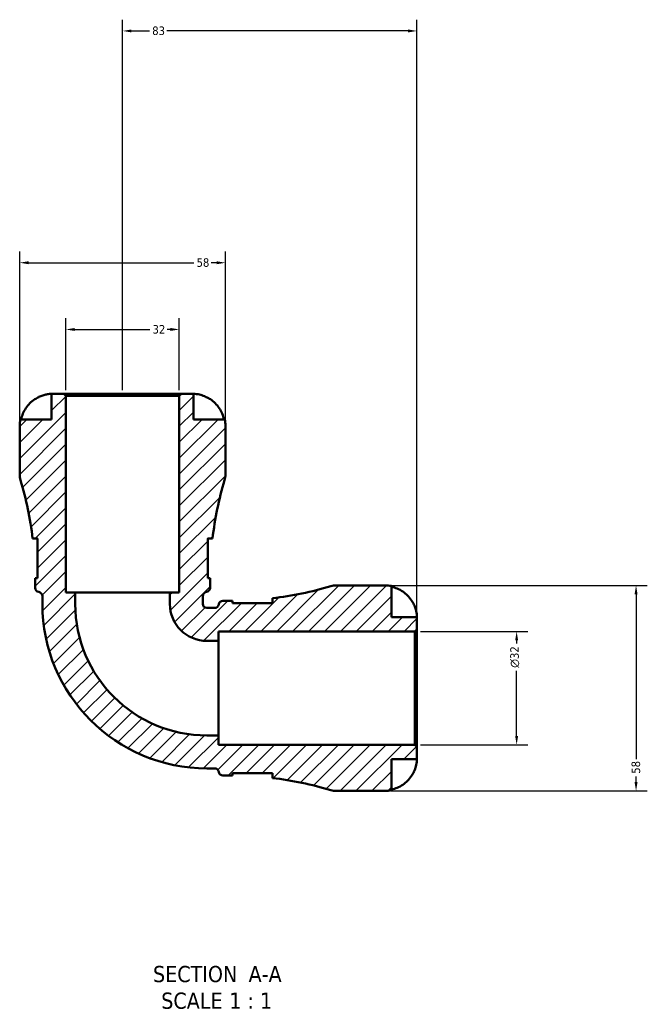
# Model space of a CAD drawing. Header units: millimetres. Extents: x 0 to 903, y 0 to 973.
# Tile 10 of 10: x 347 to 524, y 696 to 973. Entities that reach past the tile are written whole.
import ezdxf

# ---------------------------------------------------------------- set-up
doc = ezdxf.new("R2010")
doc.units = ezdxf.units.MM
for name, color, linetype, lineweight in [('Dimension (ANSI)', 7, 'Continuous', 25), ('Hatch (ANSI)', 7, 'Continuous', 18), ('Symbol (ANSI)', 7, 'Continuous', 25), ('Visible (ANSI)', 7, 'Continuous', 50)]:
    doc.layers.add(name, color=color, linetype=linetype, lineweight=lineweight)
doc.styles.add('Label Text (ANSI)', font='tahoma.ttf')
doc.styles.add('Note Text (ANSI)', font='tahoma.ttf')
doc.dimstyles.new('Default - mm (ANSI)', dxfattribs={"dimtxt": 2.399999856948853, "dimasz": 2.5, "dimexe": 3.175, "dimexo": 1.6002, "dimgap": 0.7999999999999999, "dimtad": 0, "dimtoh": 1, "dimdec": 0, "dimrnd": 1e-08, "dimzin": 4, "dimdsep": 46, "dimtxsty": 'Note Text (ANSI)', "dimcen": 0.09, "dimdle": 10, "dimclrd": 256, "dimclre": 256, "dimclrt": 5, "dimadec": 1, "dimazin": 1, "dimtfac": 1.270000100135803, "dimtofl": 0, "dimtmove": 0, "dimatfit": 3, "dimfxl": 1, "dimtolj": 1, "dimtzin": 4, "dimlwd": -1, "dimlwe": -1, "dimarcsym": 0})

# ---------------------------------------------------------------- blocks, each defined once
blk = doc.blocks.new('*D7')
at = {"layer": 'Defpoints', "color": 0, "transparency": 16777216}
for p in [(458.2015395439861, 800.884719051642), (486.8803775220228, 800.884719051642), (458.2015395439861, 768.8847190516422)]:
    blk.add_point(p, dxfattribs=at)
at = {"layer": 'Dimension (ANSI)', "transparency": 16777216}
for p, q in [((459.8017395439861, 800.884719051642), (490.0553775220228, 800.884719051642)), ((486.8803775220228, 798.384719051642), (486.8803775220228, 797.464631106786)), ((486.8803775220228, 771.3847190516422), (486.8803775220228, 789.8132869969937)), ((459.8017395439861, 768.8847190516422), (490.0553775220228, 768.8847190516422))]:
    blk.add_line(p, q, dxfattribs=at)
for points in [[(486.4637108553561, 798.384719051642), (487.2970441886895, 798.384719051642), (486.8803775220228, 800.884719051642)], [(486.4637108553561, 771.3847190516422), (487.2970441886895, 771.3847190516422), (486.8803775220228, 768.8847190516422)]]:
    blk.add_solid(points, dxfattribs=at)
at = {"layer": 'Dimension (ANSI)', "color": 5, "transparency": 16777216, "insert": (485.0748585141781, 790.6132869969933), "char_height": 2.399999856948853, "attachment_point": 1, "rotation": 90, "style": 'Note Text (ANSI)'}
blk.add_mtext('\\A1;{\\fAIGDT|b0|i0;\\H2.4000;\\ln}\\fTahoma|b0|i0;\\H2.4000;32', dxfattribs=at)
blk = doc.blocks.new('*D8')
at = {"layer": 'Defpoints', "color": 0, "transparency": 16777216}
for p in [(449.7815395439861, 813.8847190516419), (449.7815395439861, 755.8847190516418), (520.5377163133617, 755.8847190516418)]:
    blk.add_point(p, dxfattribs=at)
at = {"layer": 'Dimension (ANSI)', "transparency": 16777216}
for p, q in [((451.3817395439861, 813.8847190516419), (523.7127163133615, 813.8847190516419)), ((520.5377163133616, 811.3847190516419), (520.5377163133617, 764.8271635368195)), ((520.5377163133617, 758.3847190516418), (520.5377163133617, 759.9422745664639)), ((451.3817395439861, 755.8847190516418), (523.7127163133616, 755.8847190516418))]:
    blk.add_line(p, q, dxfattribs=at)
for points in [[(520.1210496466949, 811.3847190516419), (520.9543829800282, 811.3847190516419), (520.5377163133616, 813.8847190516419)], [(520.121049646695, 758.3847190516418), (520.9543829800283, 758.3847190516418), (520.5377163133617, 755.8847190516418)]]:
    blk.add_solid(points, dxfattribs=at)
at = {"layer": 'Dimension (ANSI)', "color": 5, "transparency": 16777216, "insert": (519.2829145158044, 760.7422745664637), "char_height": 2.399999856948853, "attachment_point": 1, "rotation": 90, "style": 'Note Text (ANSI)'}
blk.add_mtext('\\A1;58', dxfattribs=at)
blk = doc.blocks.new('*D9')
at = {"layer": 'Defpoints', "color": 0, "transparency": 16777216}
for p in [(375.781539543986, 970.2676727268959), (375.781539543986, 867.3047190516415), (458.7815395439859, 801.4647190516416)]:
    blk.add_point(p, dxfattribs=at)
at = {"layer": 'Dimension (ANSI)', "transparency": 16777216}
for p, q in [((375.781539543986, 868.9049190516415), (375.781539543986, 973.4426727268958)), ((458.7815395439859, 803.0649190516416), (458.7815395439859, 973.4426727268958)), ((378.281539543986, 970.2676727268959), (383.3326477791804, 970.2676727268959)), ((456.2815395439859, 970.2676727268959), (388.2304313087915, 970.2676727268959))]:
    blk.add_line(p, q, dxfattribs=at)
for points in [[(378.281539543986, 970.6843393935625), (378.281539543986, 969.8510060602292), (375.781539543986, 970.2676727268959)], [(456.2815395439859, 970.6843393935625), (456.2815395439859, 969.8510060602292), (458.7815395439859, 970.2676727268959)]]:
    blk.add_solid(points, dxfattribs=at)
at = {"layer": 'Dimension (ANSI)', "color": 5, "transparency": 16777216, "insert": (384.1326477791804, 971.5224745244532), "char_height": 2.399999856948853, "attachment_point": 1, "style": 'Note Text (ANSI)'}
blk.add_mtext('\\A1;83', dxfattribs=at)
blk = doc.blocks.new('*D10')
at = {"layer": 'Defpoints', "color": 0, "transparency": 16777216}
for p in [(391.781539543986, 886.0630718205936), (359.7815395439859, 867.3047190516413), (391.781539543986, 867.3047190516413)]:
    blk.add_point(p, dxfattribs=at)
at = {"layer": 'Dimension (ANSI)', "transparency": 16777216}
for p, q in [((359.7815395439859, 868.9049190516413), (359.7815395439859, 889.2380718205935)), ((391.781539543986, 868.9049190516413), (391.781539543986, 889.2380718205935)), ((362.2815395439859, 886.0630718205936), (383.4292576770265, 886.0630718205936)), ((389.281539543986, 886.0630718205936), (388.3318766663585, 886.0630718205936))]:
    blk.add_line(p, q, dxfattribs=at)
for points in [[(362.2815395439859, 886.4797384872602), (362.2815395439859, 885.6464051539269), (359.7815395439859, 886.0630718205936)], [(389.281539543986, 886.4797384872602), (389.281539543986, 885.6464051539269), (391.781539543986, 886.0630718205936)]]:
    blk.add_solid(points, dxfattribs=at)
at = {"layer": 'Dimension (ANSI)', "color": 5, "transparency": 16777216, "insert": (384.2292576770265, 887.31303815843), "char_height": 2.399999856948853, "attachment_point": 1, "style": 'Note Text (ANSI)'}
blk.add_mtext('\\A1;32', dxfattribs=at)
blk = doc.blocks.new('*D11')
at = {"layer": 'Defpoints', "color": 0, "transparency": 16777216}
for p in [(404.7815395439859, 904.8847190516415), (346.781539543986, 858.8847190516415), (404.7815395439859, 858.8847190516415)]:
    blk.add_point(p, dxfattribs=at)
at = {"layer": 'Dimension (ANSI)', "transparency": 16777216}
for p, q in [((346.781539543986, 860.4849190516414), (346.781539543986, 908.0597190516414)), ((404.7815395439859, 860.4849190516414), (404.7815395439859, 908.0597190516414)), ((349.281539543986, 904.8847190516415), (395.8390950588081, 904.8847190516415)), ((402.2815395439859, 904.8847190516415), (400.7239840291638, 904.8847190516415))]:
    blk.add_line(p, q, dxfattribs=at)
for points in [[(349.281539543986, 905.3013857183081), (349.281539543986, 904.4680523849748), (346.781539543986, 904.8847190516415)], [(402.2815395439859, 905.3013857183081), (402.2815395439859, 904.4680523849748), (404.7815395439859, 904.8847190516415)]]:
    blk.add_solid(points, dxfattribs=at)
at = {"layer": 'Dimension (ANSI)', "color": 5, "transparency": 16777216, "insert": (396.6390950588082, 906.1395208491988), "char_height": 2.399999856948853, "attachment_point": 1, "style": 'Note Text (ANSI)'}
blk.add_mtext('\\A1;58', dxfattribs=at)

msp = doc.modelspace()

# ---------------------------------------------------------------- hatches: boundary and pattern name
at = {"layer": 'Hatch (ANSI)'}
h = msp.add_hatch(dxfattribs=at)
h.set_pattern_fill('ANSI31', color=256, scale=25.4, style=0)
h.set_pattern_definition([(45, (0, 0), (-2.245064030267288, 2.245064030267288), [])])
edge = h.paths.add_edge_path()
edge.add_ellipse((436.1187234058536, 761.6847190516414), major_axis=(5.558968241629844, -1.654651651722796), ratio=1, start_angle=270, end_angle=286.5758712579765)
edge.add_line((436.1187234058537, 755.8847190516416), (449.7815395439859, 755.8847190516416))
edge.add_ellipse((449.7815395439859, 764.8847190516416), major_axis=(9.000000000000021, -3.900855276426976e-44), ratio=1, start_angle=270, end_angle=281.5369590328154)
edge.add_line((451.5815395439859, 756.0665559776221), (451.5815395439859, 764.8847190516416))
edge.add_line((451.5815395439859, 764.8847190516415), (458.7815395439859, 764.8847190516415))
edge.add_line((458.7815395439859, 764.8847190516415), (458.7815395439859, 768.3047190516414))
edge.add_line((458.7815395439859, 768.3047190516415), (458.2015395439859, 768.8847190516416))
edge.add_line((458.2015395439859, 768.8847190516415), (402.7815395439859, 768.8847190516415))
edge.add_line((402.7815395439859, 768.8847190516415), (402.7815395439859, 771.5513857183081))
edge.add_line((402.7815395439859, 771.5513857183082), (399.5365395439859, 771.5513857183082))
edge.add_ellipse((399.536539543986, 808.6397190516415), major_axis=(-37.08833333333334, 4.440892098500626e-15), ratio=1, start_angle=1.1368683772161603e-13, end_angle=90, ccw=False)
edge.add_line((362.4482062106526, 808.6397190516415), (362.4482062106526, 811.8847190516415))
edge.add_line((362.4482062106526, 811.8847190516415), (359.7815395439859, 811.8847190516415))
edge.add_line((359.7815395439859, 811.8847190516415), (359.7815395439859, 867.3047190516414))
edge.add_line((359.7815395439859, 867.3047190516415), (359.2015395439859, 867.8847190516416))
edge.add_line((359.2015395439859, 867.8847190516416), (355.7815395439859, 867.8847190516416))
edge.add_line((355.781539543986, 867.8847190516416), (355.781539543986, 860.6847190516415))
edge.add_line((355.781539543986, 860.6847190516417), (346.9633764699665, 860.6847190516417))
edge.add_ellipse((355.781539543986, 858.8847190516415), major_axis=(-1.800000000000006, -8.818163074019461), ratio=1, start_angle=270.0000000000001, end_angle=281.5369590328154)
edge.add_line((346.781539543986, 858.8847190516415), (346.781539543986, 845.2219029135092))
edge.add_ellipse((352.581539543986, 845.2219029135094), major_axis=(-3.068032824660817e-38, -5.800000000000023), ratio=1, start_angle=270.0000000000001, end_angle=286.575871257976)
edge.add_ellipse((252.2565366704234, 815.3597190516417), major_axis=(28.20753221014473, -94.76603463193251), ratio=0.9999999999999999, start_angle=80.25494712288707, end_angle=90, ccw=False)
edge.add_line((350.4296928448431, 827.1197190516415), (351.771539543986, 827.1197190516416))
edge.add_line((351.7715395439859, 827.1197190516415), (351.7715395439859, 815.9197190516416))
edge.add_line((351.7715395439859, 815.9197190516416), (351.1299536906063, 815.9197190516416))
edge.add_ellipse((252.2565366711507, 815.3597190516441), major_axis=(0.5599999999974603, -98.87341701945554), ratio=1, start_angle=89.67549120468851, end_angle=90, ccw=False)
edge.add_line((351.1315395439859, 815.3597190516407), (351.1315395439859, 813.1597190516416))
edge.add_ellipse((352.2915395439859, 813.1597190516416), major_axis=(4.440892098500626e-15, -1.160000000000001), ratio=1, start_angle=270, end_angle=352.8192442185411)
edge.add_ellipse((352.0015395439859, 810.8579154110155), major_axis=(1.150901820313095, -0.1450000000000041), ratio=1, start_angle=7.180755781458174, end_angle=90.00000000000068, ccw=False)
edge.add_line((353.161539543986, 810.8579154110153), (353.161539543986, 808.6397190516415))
edge.add_ellipse((399.5365395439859, 808.6397190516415), major_axis=(-4.440892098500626e-15, -46.37500000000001), ratio=1, start_angle=270, end_angle=360)
edge.add_line((399.536539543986, 762.2647190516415), (401.7547359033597, 762.2647190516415))
edge.add_ellipse((401.7547359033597, 761.1047190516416), major_axis=(1.160000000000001, 1.378676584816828e-44), ratio=1, start_angle=7.180755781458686, end_angle=90, ccw=False)
edge.add_ellipse((404.0565395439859, 761.3947190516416), major_axis=(0.145000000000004, -1.150901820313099), ratio=1, start_angle=269.9999999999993, end_angle=352.8192442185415)
edge.add_line((404.0565395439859, 760.2347190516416), (406.2565395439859, 760.2347190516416))
edge.add_ellipse((406.2565395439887, 661.3597161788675), major_axis=(98.87500287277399, 2.713385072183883e-12), ratio=1, start_angle=89.67549120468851, end_angle=90, ccw=False)
edge.add_line((406.8165395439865, 760.2331331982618), (406.816539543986, 760.8747190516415))
edge.add_line((406.8165395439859, 760.8747190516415), (418.0165395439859, 760.8747190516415))
edge.add_line((418.0165395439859, 760.8747190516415), (418.0165395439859, 759.5328723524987))
edge.add_ellipse((406.2565395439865, 661.3597161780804), major_axis=(98.17315617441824, -11.75999999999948), ratio=1, start_angle=80.25494712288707, end_angle=90, ccw=False)
edge = h.paths.add_edge_path()
edge.add_ellipse((436.1187234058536, 808.084719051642), major_axis=(-5.799999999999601, 6.217248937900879e-14), ratio=1, start_angle=270, end_angle=286.5758712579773)
edge.add_ellipse((406.2565395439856, 908.4097219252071), major_axis=(-94.76603463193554, -28.20753221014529), ratio=1, start_angle=80.25494712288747, end_angle=90, ccw=False)
edge.add_line((418.016539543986, 810.2365657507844), (418.0165395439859, 808.8947190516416))
edge.add_line((418.016539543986, 808.8947190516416), (406.816539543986, 808.8947190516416))
edge.add_line((406.8165395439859, 808.8947190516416), (406.8165395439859, 809.5363049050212))
edge.add_ellipse((406.2565395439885, 908.4097219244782), major_axis=(-98.87341701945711, -0.5599999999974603), ratio=1, start_angle=89.67549120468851, end_angle=90, ccw=False)
edge.add_line((406.2565395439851, 809.5347190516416), (404.0565395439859, 809.5347190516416))
edge.add_ellipse((404.0565395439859, 808.3747190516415), major_axis=(-1.160000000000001, -4.440892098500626e-15), ratio=1, start_angle=270, end_angle=352.8192442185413)
edge.add_ellipse((401.7547359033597, 808.6647190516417), major_axis=(-0.1449999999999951, -1.150901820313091), ratio=1, start_angle=7.180755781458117, end_angle=90.00000000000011, ccw=False)
edge.add_line((401.7547359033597, 807.5047190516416), (399.536539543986, 807.5047190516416))
edge.add_ellipse((399.5365395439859, 808.6397190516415), major_axis=(-1.134999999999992, -2.084441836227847e-40), ratio=1, start_angle=0, end_angle=90, ccw=False)
edge.add_line((398.401539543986, 808.6397190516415), (398.401539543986, 810.8579154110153))
edge.add_ellipse((399.5615395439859, 810.8579154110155), major_axis=(4.897205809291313e-40, 1.160000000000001), ratio=1, start_angle=7.180755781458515, end_angle=90, ccw=False)
edge.add_ellipse((399.2715395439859, 813.1597190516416), major_axis=(1.150901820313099, 0.145000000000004), ratio=1, start_angle=269.9999999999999, end_angle=352.8192442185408)
edge.add_line((400.4315395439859, 813.1597190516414), (400.4315395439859, 815.3597190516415))
edge.add_ellipse((499.3065424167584, 815.3597190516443), major_axis=(-2.713385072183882e-12, 98.87500287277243), ratio=1, start_angle=89.67549120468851, end_angle=90, ccw=False)
edge.add_line((400.4331253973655, 815.919719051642), (399.7915395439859, 815.9197190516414))
edge.add_line((399.7915395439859, 815.9197190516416), (399.7915395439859, 827.1197190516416))
edge.add_line((399.7915395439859, 827.1197190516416), (401.1333862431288, 827.1197190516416))
edge.add_ellipse((499.306542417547, 815.3597190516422), major_axis=(11.75999999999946, 98.17315617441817), ratio=1, start_angle=80.25494712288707, end_angle=90, ccw=False)
edge.add_ellipse((398.9815395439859, 845.2219029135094), major_axis=(1.654651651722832, 5.558968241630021), ratio=1, start_angle=269.9999999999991, end_angle=286.575871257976)
edge.add_line((404.7815395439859, 845.2219029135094), (404.7815395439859, 858.8847190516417))
edge.add_ellipse((395.781539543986, 858.8847190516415), major_axis=(-8.881784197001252e-15, 9.000000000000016), ratio=1, start_angle=269.9999999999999, end_angle=281.5369590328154)
edge.add_line((404.5997026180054, 860.6847190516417), (395.7815395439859, 860.6847190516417))
edge.add_line((395.7815395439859, 860.6847190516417), (395.7815395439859, 867.8847190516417))
edge.add_line((395.781539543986, 867.8847190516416), (392.361539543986, 867.8847190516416))
edge.add_line((392.3615395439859, 867.8847190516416), (391.781539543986, 867.3047190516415))
edge.add_line((391.781539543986, 867.3047190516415), (391.781539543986, 811.8847190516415))
edge.add_line((391.781539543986, 811.8847190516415), (389.1148728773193, 811.8847190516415))
edge.add_line((389.1148728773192, 811.8847190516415), (389.1148728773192, 808.6397190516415))
edge.add_ellipse((399.536539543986, 808.6397190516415), major_axis=(1.797370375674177e-39, -10.42166666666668), ratio=1, start_angle=270, end_angle=359.9999999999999)
edge.add_line((399.5365395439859, 798.218052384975), (402.7815395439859, 798.218052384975))
edge.add_line((402.7815395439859, 798.218052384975), (402.7815395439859, 800.8847190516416))
edge.add_line((402.7815395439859, 800.8847190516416), (458.2015395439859, 800.8847190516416))
edge.add_line((458.2015395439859, 800.8847190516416), (458.7815395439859, 801.4647190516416))
edge.add_line((458.7815395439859, 801.4647190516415), (458.7815395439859, 804.8847190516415))
edge.add_line((458.7815395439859, 804.8847190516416), (451.5815395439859, 804.8847190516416))
edge.add_line((451.5815395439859, 804.8847190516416), (451.5815395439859, 813.7028821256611))
edge.add_ellipse((449.7815395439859, 804.8847190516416), major_axis=(-8.818163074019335, 1.799999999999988), ratio=1, start_angle=270, end_angle=281.5369590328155)
edge.add_line((449.7815395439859, 813.8847190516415), (436.1187234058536, 813.8847190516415))

# ---------------------------------------------------------------- linework, layer by layer
at = {"layer": 'Visible (ANSI)'}
for p, q in [((359.2015395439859, 867.8847190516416), (355.781539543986, 867.8847190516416)), ((355.781539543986, 867.8847190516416), (355.781539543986, 860.6847190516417)), ((359.7815395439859, 867.3047190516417), (359.2015395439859, 867.8847190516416)), ((392.3615395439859, 867.8847190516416), (359.2015395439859, 867.8847190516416)), ((359.7815395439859, 811.8847190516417), (359.7815395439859, 867.3047190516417)), ((359.7815395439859, 867.3047190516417), (391.781539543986, 867.3047190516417)), ((392.3615395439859, 867.8847190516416), (391.781539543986, 867.3047190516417)), ((391.781539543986, 867.3047190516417), (391.781539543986, 811.8847190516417)), ((395.781539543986, 867.8847190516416), (392.3615395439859, 867.8847190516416)), ((395.781539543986, 860.6847190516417), (395.781539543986, 867.8847190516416)), ((346.781539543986, 858.8847190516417), (346.781539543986, 845.2219029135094)), ((355.781539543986, 860.6847190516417), (346.9633764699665, 860.6847190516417)), ((404.5997026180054, 860.6847190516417), (395.781539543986, 860.6847190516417)), ((404.7815395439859, 845.2219029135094), (404.7815395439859, 858.8847190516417)), ((350.4296928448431, 827.1197190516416), (351.771539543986, 827.1197190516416)), ((351.771539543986, 827.1197190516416), (351.7715395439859, 815.9197190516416)), ((399.7915395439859, 815.9197190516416), (399.7915395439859, 827.1197190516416)), ((399.7915395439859, 827.1197190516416), (401.1333862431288, 827.1197190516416)), ((351.7715395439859, 815.9197190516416), (351.1299536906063, 815.9197190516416)), ((351.1315395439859, 815.3597190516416), (351.131539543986, 813.1597190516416)), ((400.4331253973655, 815.9197190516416), (399.7915395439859, 815.9197190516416)), ((400.4315395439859, 813.1597190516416), (400.431539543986, 815.3597190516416)), ((449.7815395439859, 813.8847190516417), (436.1187234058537, 813.8847190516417)), ((362.4482062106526, 811.8847190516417), (359.7815395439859, 811.8847190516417)), ((362.4482062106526, 808.6397190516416), (362.4482062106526, 811.8847190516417)), ((389.1148728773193, 811.8847190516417), (362.4482062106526, 811.8847190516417)), ((391.781539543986, 811.8847190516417), (389.1148728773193, 811.8847190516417)), ((389.1148728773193, 811.8847190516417), (389.1148728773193, 808.6397190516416)), ((451.5815395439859, 804.8847190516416), (451.5815395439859, 813.7028821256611)), ((353.161539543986, 810.8579154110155), (353.161539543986, 808.6397190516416)), ((398.401539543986, 808.6397190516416), (398.401539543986, 810.8579154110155)), ((406.2565395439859, 809.5347190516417), (404.0565395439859, 809.5347190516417)), ((406.816539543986, 808.8947190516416), (406.816539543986, 809.5363049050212)), ((418.016539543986, 808.8947190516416), (406.816539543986, 808.8947190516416)), ((418.016539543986, 810.2365657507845), (418.016539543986, 808.8947190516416)), ((401.7547359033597, 807.5047190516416), (399.536539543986, 807.5047190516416)), ((458.781539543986, 804.8847190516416), (451.5815395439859, 804.8847190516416)), ((458.781539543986, 801.4647190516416), (458.781539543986, 804.8847190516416)), ((402.781539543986, 798.218052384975), (402.781539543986, 800.8847190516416)), ((402.781539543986, 800.8847190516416), (458.2015395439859, 800.8847190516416)), ((458.2015395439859, 800.8847190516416), (458.781539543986, 801.4647190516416)), ((458.2015395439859, 800.8847190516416), (458.2015395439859, 768.8847190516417)), ((458.781539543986, 768.3047190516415), (458.781539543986, 801.4647190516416)), ((399.536539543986, 798.218052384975), (402.781539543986, 798.218052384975)), ((402.781539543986, 771.5513857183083), (402.781539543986, 798.218052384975)), ((402.781539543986, 771.5513857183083), (399.536539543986, 771.5513857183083)), ((402.781539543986, 768.8847190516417), (402.781539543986, 771.5513857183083)), ((458.2015395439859, 768.8847190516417), (402.7815395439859, 768.8847190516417)), ((458.781539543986, 768.3047190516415), (458.2015395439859, 768.8847190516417)), ((458.781539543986, 764.8847190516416), (458.781539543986, 768.3047190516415)), ((451.5815395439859, 756.0665559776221), (451.5815395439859, 764.8847190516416)), ((451.5815395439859, 764.8847190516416), (458.781539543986, 764.8847190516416)), ((399.536539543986, 762.2647190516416), (401.7547359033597, 762.2647190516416)), ((404.0565395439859, 760.2347190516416), (406.2565395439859, 760.2347190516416)), ((406.816539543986, 760.2331331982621), (406.816539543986, 760.8747190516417)), ((406.816539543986, 760.8747190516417), (418.016539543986, 760.8747190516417)), ((418.016539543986, 760.8747190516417), (418.016539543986, 759.5328723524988)), ((436.1187234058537, 755.8847190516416), (449.7815395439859, 755.8847190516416))]:
    msp.add_line(p, q, dxfattribs=at)
for centre, radius, start, end in [((355.781539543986, 858.8847190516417), 9.000000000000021, 168.4630409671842, 180), ((395.781539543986, 858.8847190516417), 9.000000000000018, 0, 11.53695903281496), ((352.581539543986, 845.2219029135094), 5.800000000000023, 180, 196.5758712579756), ((398.9815395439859, 845.2219029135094), 5.800000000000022, 343.4241287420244, 0), ((252.2565366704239, 815.3597190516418), 98.87500287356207, 6.830818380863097, 16.57587125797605), ((499.306542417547, 815.3597190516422), 98.87500287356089, 163.4241287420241, 173.169181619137), ((252.2565366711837, 815.3597190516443), 98.8750028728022, 0, 0.3245087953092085), ((499.3065424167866, 815.3597190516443), 98.87500287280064, 179.6754912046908, 180), ((436.1187234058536, 808.084719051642), 5.799999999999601, 89.9999999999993, 106.5758712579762), ((449.7815395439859, 804.8847190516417), 8.999999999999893, 78.4630409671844, 90), ((352.291539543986, 813.1597190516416), 1.160000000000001, 180, 262.8192442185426), ((352.0015395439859, 810.8579154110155), 1.159999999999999, 0, 82.81924421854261), ((399.5615395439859, 810.8579154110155), 1.160000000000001, 97.1807557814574, 180), ((399.2715395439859, 813.1597190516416), 1.160000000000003, 277.1807557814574, 0), ((406.2565395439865, 908.4097219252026), 98.87500287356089, 276.8308183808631, 286.575871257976), ((399.536539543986, 808.6397190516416), 46.37500000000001, 180, 270), ((399.536539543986, 808.6397190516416), 37.08833333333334, 180, 270), ((399.536539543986, 808.6397190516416), 10.42166666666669, 180, 270), ((399.536539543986, 808.6397190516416), 1.134999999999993, 180, 270), ((401.7547359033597, 808.6647190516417), 1.159999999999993, 270.0000000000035, 352.8192442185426), ((404.0565395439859, 808.3747190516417), 1.160000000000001, 90, 172.8192442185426), ((406.2565395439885, 908.4097219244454), 98.87500287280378, 270.0000000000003, 270.3245087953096), ((401.7547359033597, 761.1047190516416), 1.160000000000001, 7.180755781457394, 90), ((404.0565395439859, 761.3947190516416), 1.160000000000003, 187.1807557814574, 270), ((406.2565395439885, 661.3597161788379), 98.87500287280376, 89.67549120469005, 90.00000000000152), ((406.2565395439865, 661.3597161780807), 98.87500287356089, 73.42412874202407, 83.16918161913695), ((436.1187234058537, 761.6847190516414), 5.799999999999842, 253.424128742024, 270.0000000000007), ((449.7815395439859, 764.8847190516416), 9.000000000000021, 270, 281.5369590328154)]:
    msp.add_arc(centre, radius, start, end, dxfattribs=at)
for points, knots in [([(347.1891188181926, 860.6847190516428), (347.3073178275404, 861.25923764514), (347.484860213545, 861.8202570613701), (347.904900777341, 862.8301721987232), (348.1889234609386, 863.3693805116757), (348.8646324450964, 864.3755426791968), (349.2563017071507, 864.8425079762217), (350.0469697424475, 865.6292639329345), (350.5193261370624, 866.0209711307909), (351.4012493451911, 866.6065046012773), (351.7938699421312, 866.8260491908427), (352.1815395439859, 867.0087508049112)], [0.1707530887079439, 0.1707530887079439, 0.1707530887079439, 0.1707530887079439, 0.3321515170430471, 0.3321515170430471, 0.4988881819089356, 0.4988881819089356, 0.665624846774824, 0.665624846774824, 0.8335113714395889, 0.8335113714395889, 0.9568737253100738, 0.9568737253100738, 0.9568737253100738, 0.9568737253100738]), ([(352.1815395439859, 867.0087508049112), (352.1852823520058, 867.0105147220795), (352.1890263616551, 867.0122765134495), (352.3817030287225, 867.102804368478), (352.5731066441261, 867.1858518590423), (352.9342327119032, 867.3295151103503), (353.1031019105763, 867.3913560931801), (353.4746542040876, 867.5159744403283), (353.6750481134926, 867.575427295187), (354.2046427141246, 867.7137503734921), (354.5135668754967, 867.7729113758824), (355.087864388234, 867.8552195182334), (355.3332883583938, 867.8717076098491), (355.6870292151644, 867.8865164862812), (355.781539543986, 867.8847190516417), (355.781539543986, 867.8847190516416)], [-0.5833262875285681, -0.5833262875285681, -0.5833262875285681, -0.5833262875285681, -0.5820684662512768, -0.5820684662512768, -0.5186160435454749, -0.5186160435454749, -0.4628073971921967, -0.4628073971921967, -0.3947327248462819, -0.3947327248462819, -0.2769242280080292, -0.2769242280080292, -0.1428835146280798, -0.1428835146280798, 0, 0, 0, 0]), ([(395.781539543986, 867.8847190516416), (395.781539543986, 867.8847190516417), (395.8142670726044, 867.8849565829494), (395.9492922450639, 867.8829371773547), (396.0566116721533, 867.8804131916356), (396.4146458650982, 867.8581283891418), (396.7073660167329, 867.8297010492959), (397.3021458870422, 867.7226419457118), (397.5693929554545, 867.6626613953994), (398.0619204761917, 867.5243165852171), (398.2776734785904, 867.4554284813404), (398.7209083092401, 867.2956453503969), (398.9466387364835, 867.2048587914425), (399.2410459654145, 867.0740195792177), (399.3114955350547, 867.0417612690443), (399.3815395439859, 867.0087508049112)], [-2.499132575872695, -2.499132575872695, -2.499132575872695, -2.499132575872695, -2.415054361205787, -2.415054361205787, -2.323847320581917, -2.323847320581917, -2.184114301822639, -2.184114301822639, -2.08674765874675, -2.08674765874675, -2.014406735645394, -2.014406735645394, -1.939942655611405, -1.939942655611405, -1.916375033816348, -1.916375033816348, -1.916375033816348, -1.916375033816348]), ([(399.3815395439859, 867.0087508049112), (399.7692091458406, 866.8260491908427), (400.1618297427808, 866.6065046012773), (401.0437529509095, 866.0209711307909), (401.5161093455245, 865.6292639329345), (402.3067773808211, 864.8425079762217), (402.6984466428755, 864.3755426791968), (403.3741556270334, 863.3693805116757), (403.6581783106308, 862.8301721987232), (404.0782188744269, 861.8202570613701), (404.2557612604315, 861.25923764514), (404.3739602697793, 860.6847190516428)], [4.427884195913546, 4.427884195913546, 4.427884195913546, 4.427884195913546, 4.551246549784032, 4.551246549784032, 4.719133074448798, 4.719133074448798, 4.885869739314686, 4.885869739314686, 5.052606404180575, 5.052606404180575, 5.21400483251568, 5.21400483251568, 5.21400483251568, 5.21400483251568]), ([(351.771540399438, 827.0183275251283), (351.767367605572, 827.0205535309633), (351.7632050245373, 827.0227441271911), (351.6382558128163, 827.0875949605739), (351.5269112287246, 827.1197190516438), (351.4267755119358, 827.1197190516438)], [-0.2182077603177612, -0.2182077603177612, -0.2182077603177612, -0.2182077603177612, -0.2144689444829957, -0.2144689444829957, -0.1056992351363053, -0.1056992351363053, -0.1056992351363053, -0.1056992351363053]), ([(400.136303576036, 827.1197190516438), (400.0684787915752, 827.1197190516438), (399.9954905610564, 827.1049762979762), (399.8768849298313, 827.0606282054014), (399.8347292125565, 827.0413923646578), (399.791494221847, 827.0183436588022)], [-1.976187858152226, -1.976187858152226, -1.976187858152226, -1.976187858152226, -1.902600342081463, -1.902600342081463, -1.863800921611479, -1.863800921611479, -1.863800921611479, -1.863800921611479]), ([(451.5815395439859, 813.4771397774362), (452.1560581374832, 813.3589407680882), (452.7170775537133, 813.1813983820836), (453.7269926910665, 812.7613578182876), (454.2662010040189, 812.4773351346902), (455.2723631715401, 811.8016261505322), (455.739328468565, 811.4099568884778), (456.5260844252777, 810.6192888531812), (456.9177916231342, 810.1469324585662), (457.5033250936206, 809.2650092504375), (457.722869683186, 808.8723886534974), (457.9055712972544, 808.4847190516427)], [0.170753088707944, 0.170753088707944, 0.170753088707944, 0.170753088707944, 0.3321515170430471, 0.3321515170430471, 0.4988881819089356, 0.4988881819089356, 0.665624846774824, 0.665624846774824, 0.8335113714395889, 0.8335113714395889, 0.9568737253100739, 0.9568737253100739, 0.9568737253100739, 0.9568737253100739]), ([(417.9151480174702, 808.8947181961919), (417.9173740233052, 808.898890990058), (417.919564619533, 808.9030535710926), (417.9844154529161, 809.0280027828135), (418.016539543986, 809.1393473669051), (418.016539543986, 809.2394830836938)], [-0.2182077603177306, -0.2182077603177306, -0.2182077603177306, -0.2182077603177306, -0.2144689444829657, -0.2144689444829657, -0.1056992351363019, -0.1056992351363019, -0.1056992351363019, -0.1056992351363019]), ([(457.9055712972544, 808.4847190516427), (457.9073352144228, 808.4809762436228), (457.9090970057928, 808.4772322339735), (457.9996248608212, 808.2845555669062), (458.0826723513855, 808.0931519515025), (458.2263356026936, 807.7320258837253), (458.2881765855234, 807.5631566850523), (458.4127949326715, 807.191604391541), (458.4722477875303, 806.991210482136), (458.6105708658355, 806.4616158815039), (458.6697318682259, 806.1526917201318), (458.7520400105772, 805.5783942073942), (458.7685281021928, 805.3329702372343), (458.7833369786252, 804.9792293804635), (458.781539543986, 804.8847190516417), (458.781539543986, 804.8847190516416)], [-0.5833262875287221, -0.5833262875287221, -0.5833262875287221, -0.5833262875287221, -0.5820684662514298, -0.5820684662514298, -0.5186160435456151, -0.5186160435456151, -0.462807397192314, -0.462807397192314, -0.3947327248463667, -0.3947327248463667, -0.2769242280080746, -0.2769242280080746, -0.1428835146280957, -0.1428835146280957, 0, 0, 0, 0]), ([(458.781539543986, 764.8847190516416), (458.781539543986, 764.8847190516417), (458.7817770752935, 764.8519915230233), (458.7797576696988, 764.716966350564), (458.7772336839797, 764.6096469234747), (458.7549488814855, 764.2516127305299), (458.7265215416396, 763.9588925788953), (458.6194624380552, 763.3641127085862), (458.5594818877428, 763.096865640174), (458.4211370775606, 762.6043381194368), (458.3522489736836, 762.3885851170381), (458.1924658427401, 761.9453502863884), (458.1016792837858, 761.719619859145), (457.970840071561, 761.4252126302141), (457.9385817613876, 761.3547630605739), (457.9055712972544, 761.2847190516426)], [-2.499132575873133, -2.499132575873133, -2.499132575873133, -2.499132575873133, -2.415054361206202, -2.415054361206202, -2.32384732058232, -2.32384732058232, -2.184114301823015, -2.184114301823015, -2.086747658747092, -2.086747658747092, -2.014406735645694, -2.014406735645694, -1.939942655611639, -1.939942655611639, -1.916375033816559, -1.916375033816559, -1.916375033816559, -1.916375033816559]), ([(457.9055712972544, 761.2847190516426), (457.722869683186, 760.8970494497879), (457.5033250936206, 760.5044288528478), (456.9177916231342, 759.6225056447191), (456.5260844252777, 759.1501492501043), (455.739328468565, 758.3594812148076), (455.2723631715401, 757.9678119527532), (454.2662010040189, 757.2921029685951), (453.7269926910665, 757.0080802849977), (452.7170775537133, 756.5880397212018), (452.1560581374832, 756.4104973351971), (451.5815395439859, 756.2922983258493)], [4.427884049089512, 4.427884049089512, 4.427884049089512, 4.427884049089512, 4.551246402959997, 4.551246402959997, 4.719132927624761, 4.719132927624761, 4.88586959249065, 4.88586959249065, 5.052606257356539, 5.052606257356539, 5.214004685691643, 5.214004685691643, 5.214004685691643, 5.214004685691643]), ([(418.016539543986, 760.5299550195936), (418.016539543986, 760.5977798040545), (418.0017967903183, 760.6707680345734), (417.9574486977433, 760.7893736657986), (417.9382128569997, 760.8315293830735), (417.915164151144, 760.874764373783)], [-1.97618785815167, -1.97618785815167, -1.97618785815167, -1.97618785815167, -1.902600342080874, -1.902600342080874, -1.863800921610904, -1.863800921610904, -1.863800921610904, -1.863800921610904])]:
    msp.add_open_spline(points, degree=3, knots=knots, dxfattribs=at)

# ---------------------------------------------------------------- texts
at = {"layer": 'Symbol (ANSI)', "char_height": 4.571999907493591, "attachment_point": 7, "style": 'Label Text (ANSI)'}
for s, insert in [('SECTION', (384.3582549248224, 701.869737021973)), (' A-A', (409.5925030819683, 701.9660676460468)), ('SCALE', (386.6775992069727, 694.3568796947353)), (' 1 : 1', (404.146117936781, 694.4383902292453))]:
    msp.add_mtext(s, dxfattribs=dict(at, insert=insert))

# ---------------------------------------------------------------- dimensions: what is measured, and where the dimension line sits
at = {"layer": 'Dimension (ANSI)'}
for base, p1, p2, angle, picture, middle in [((375.781539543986, 970.2676727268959), (458.7815395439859, 801.4647190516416), (375.781539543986, 867.3047190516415), 180, '*D9', (385.781539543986, 970.2676727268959)), ((520.5377163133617, 755.8847190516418), (449.7815395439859, 813.8847190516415), (449.7815395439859, 755.8847190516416), 270, '*D8', (520.5377163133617, 762.3847190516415))]:
    dim = msp.add_linear_dim(base=base, p1=p1, p2=p2, angle=angle, dimstyle='Default - mm (ANSI)', override={"dimgap": 0.7999999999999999, "dimtoh": 0, "dimdec": 0, "dimtol": 0, "dimlim": 0, "dimtp": 0, "dimtm": -0, "dimtdec": 2, "dimatfit": 1}, dxfattribs=at)
    dim.commit()
    dim.dimension.update_dxf_attribs({"geometry": picture, "text_midpoint": middle, "dimtype": 160})
for base, p1, p2, picture, middle in [((404.7815395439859, 904.8847190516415), (346.781539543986, 858.8847190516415), (404.7815395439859, 858.8847190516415), '*D11', (398.281539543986, 904.8847190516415)), ((391.781539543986, 886.0630718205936), (359.7815395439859, 867.3047190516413), (391.781539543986, 867.3047190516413), '*D10', (385.8805671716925, 886.0630718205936))]:
    dim = msp.add_linear_dim(base=base, p1=p1, p2=p2, dimstyle='Default - mm (ANSI)', override={"dimgap": 0.7999999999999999, "dimtoh": 0, "dimdec": 0, "dimtol": 0, "dimlim": 0, "dimtp": 0, "dimtm": -0, "dimtdec": 2, "dimatfit": 1}, dxfattribs=at)
    dim.commit()
    dim.dimension.update_dxf_attribs({"geometry": picture, "text_midpoint": middle, "dimtype": 160})
dim = msp.add_linear_dim(base=(486.8803775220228, 800.884719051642), p1=(458.2015395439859, 768.8847190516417), p2=(458.2015395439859, 800.8847190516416), angle=90, text='{\\fAIGDT|b0|i0;\\H2.4000;\\ln}\\fTahoma|b0|i0;\\H2.4000;<>', dimstyle='Default - mm (ANSI)', override={"dimgap": 0.7999999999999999, "dimtoh": 0, "dimdec": 0, "dimtol": 0, "dimlim": 0, "dimtp": 0, "dimtm": -0, "dimtdec": 2, "dimatfit": 1}, dxfattribs=at)
dim.commit()
dim.dimension.update_dxf_attribs({"geometry": '*D7', "text_midpoint": (486.8803775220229, 793.6389590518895), "dimtype": 160})

doc.saveas('drawing.dxf')
